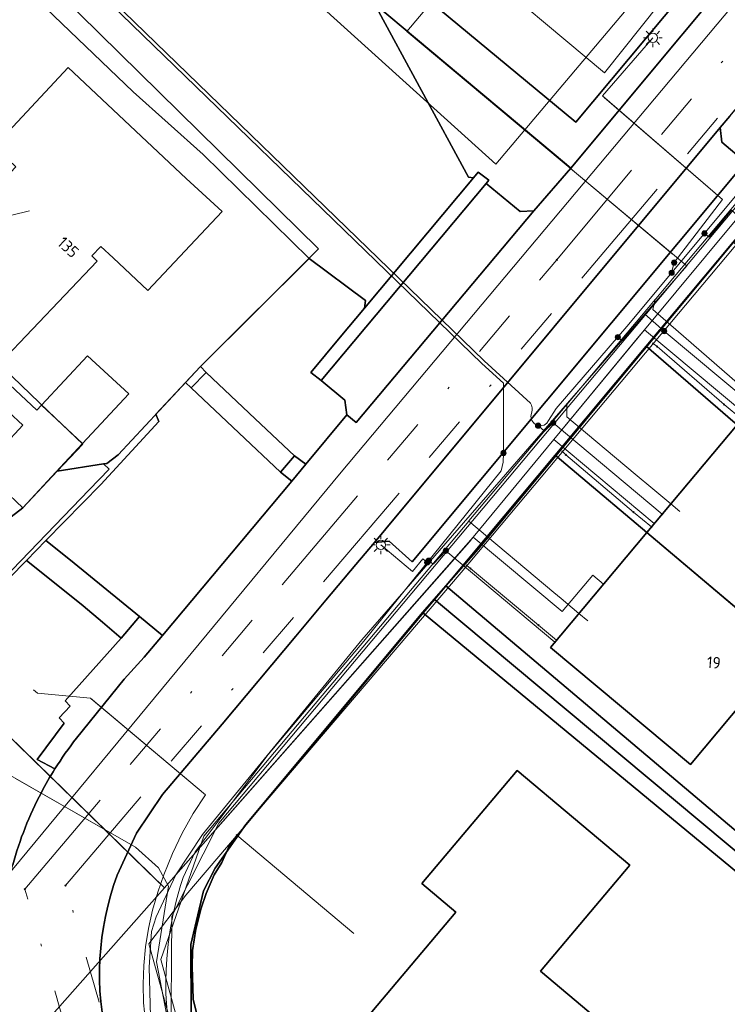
# Model space of a CAD drawing. Header units: metres. Extents: x 93498 to 93835, y 474827 to 475005.
# Tile 7 of 18: x 93552 to 93582, y 474888 to 474930. Entities that reach past the tile are written whole.
import ezdxf
from ezdxf.enums import TextEntityAlignment as Align
from ezdxf.lldxf.tags import DXFTag

# ---------------------------------------------------------------- set-up
doc = ezdxf.new("R2010")
doc.units = ezdxf.units.M
doc.linetypes.add('RI-OVERIG', pattern=[17, 5, -2, 2, -2, 0, -2, 2, -2])
for name, color, linetype, lineweight in [('B-OI-KL-DATA-G', 90, 'KL-DATA-N', 0), ('B-OI-KL-DATA_DUCT-G', 90, 'Continuous', 0), ('B-OI-KL-DATA_KABELBED-G', 90, 'Continuous', 0), ('B-OI-KL-DATA_MANTELBUIS-G', 90, 'Continuous', 0), ('B-OI-KL-ET_LS-G', 190, 'KL-LS-N', 0), ('B-OI-KL-ET_LS_HULPSTUK-S', 190, 'Continuous', 0), ('B-OI-KL-ET_LS_MANTELBUIS-G', 190, 'Continuous', 0), ('B-OI-KL-ET_LS_OV_LICHTMAST-S', 190, 'Continuous', 0), ('B-OI-KL-ET_MS-G', 130, 'KL-MS-N', 0), ('B-OI-KL-ET_MS_MANTELBUIS-G', 130, 'Continuous', 0), ('B-OI-KL-GAS_LD-G', 52, 'KL-GAS-LD-N', 0), ('B-OI-KL-GAS_LD_HULPSTUK-S', 52, 'Continuous', 0), ('B-OI-KL-OVERIG_HULPSTUK-G', 8, 'Continuous', 0), ('B-OI-KL-WATER-G', 170, 'KL-WATER-N', 0), ('B-OI-KL-WATER_MANTELBUIS-G', 170, 'Continuous', 0), ('B-OI-RI-DRUK-G', 210, 'RI-PERS', 0), ('B-OI-RI-VRIJVERVAL-G', 210, 'RI-OVERIG', 0), ('B-OI-RI-VRIJVERVAL_HULPSTUK-S', 210, 'Continuous', 0)]:
    doc.layers.add(name, color=color, linetype=linetype, lineweight=lineweight)
for name, color, linetype in [('B-WE-GR-BEPLANTING_CULTUUR_HEESTERS-G', 96, 'Continuous'), ('B-WE-GR-GRAS_KRUIDENRIJK-G', 96, 'Continuous'), ('B-WE-IE-TERREINAFSCHEIDING_KUNSTMATIG_HEKWERK-G', 252, 'IE-TERREINAFSCHEIDING-KUNSTMATIG'), ('B-WE-KG-GRENS_PERCEEL-G', 150, 'KG-PERCEEL'), ('B-WE-OG-BEBOUWING-G', 3, 'Continuous'), ('B-WE-OG-BEBOUWING-T18', 2, 'Continuous'), ('B-WE-OG-BEBOUWING_HUISNUMMER-T18', 2, 'Continuous'), ('B-WE-OG-TERREIN_ERF-G', 252, 'Continuous'), ('B-WE-VH-VERHARDING_BETONSTRAATSTEEN-G', 252, 'Continuous'), ('B-WE-VH-VERHARDING_GESLOTEN-G', 252, 'Continuous'), ('B-WE-VH-VERHARDING_TEGEL-G', 252, 'Continuous')]:
    doc.layers.add(name, color=color, linetype=linetype)
doc.styles.add('NLCS-ISO', font='txt')
doc.styles.get("Standard").update_dxf_attribs({"font": 'arial.ttf'})
doc.linetypes.add('IE-TERREINAFSCHEIDING-KUNSTMATIG', pattern='A,4,[82,NLCS.shx,S=0.75,R=90,X=0,Y=0],4,-2', length=10)
tags = doc.linetypes.add('KG-PERCEEL', pattern='A,5.5,-2,["P",Standard,S=1.8,R=0,X=-0.5,Y=-0.9],-2,5.5,-2,[5,NLCS.shx,S=0.75,R=0,X=0,Y=0],-2', length=19).pattern_tags.tags
tags[6] = DXFTag(74, 10)
tags = doc.linetypes.add('KL-DATA-N', pattern='A,4,-1,[101,NLCS.SHX,S=0.5,R=0,X=0,Y=0],-1,4,-1,["D",Standard,S=1,R=0,X=-0.25,Y=-0.5],-1.5', length=12.5).pattern_tags.tags
tags[18] = DXFTag(74, 10)
tags = doc.linetypes.add('KL-GAS-LD-N', pattern='A,4,-1,[69,NLCS.SHX,S=0.5,R=0,X=0,Y=0],-1,4,-1,["L",Standard,S=1,R=0,X=0.25,Y=-0.5],-2', length=13).pattern_tags.tags
tags[18] = DXFTag(74, 10)
tags = doc.linetypes.add('KL-LS-N', pattern='A,4,-1,[103,NLCS.SHX,S=0.75,R=0,X=0,Y=0],-1,4,-1,["L",Standard,S=1,R=0,X=0,Y=-0.5],-2', length=13).pattern_tags.tags
tags[18] = DXFTag(74, 10)
tags = doc.linetypes.add('KL-MS-N', pattern='A,4,-1,[103,NLCS.SHX,S=0.75,R=0,X=0,Y=0],-1,4,-1,["M",Standard,S=1,R=0,X=0,Y=-0.5],-2', length=13).pattern_tags.tags
tags[18] = DXFTag(74, 10)
doc.linetypes.add('KL-WATER-N', pattern='A,7,-0.5,[168,NLCS.SHX,S=0.75,R=0,X=0.75,Y=0],-2', length=9.5)
tags = doc.linetypes.add('RI-PERS', pattern='A,7,-2,["P",Standard,S=1.8,R=0,X=-0.5,Y=-0.9],-2,7,-2,[102,NLCS.SHX,S=1,R=180,X=0,Y=0],-2', length=22).pattern_tags.tags
tags[6] = DXFTag(74, 10)

# ---------------------------------------------------------------- blocks, each defined once
blk = doc.blocks.new('SRI-HULP_OVERIG-SO')
at = {"color": 0, "linetype": 'ByBlock', "lineweight": 18}
for points in [[(-0.14, 0.14), (0.14, -0.14)], [(0.14, 0.14), (-0.14, -0.14)]]:
    blk.add_lwpolyline(points, dxfattribs=at)
at = {"color": 0, "linetype": 'ByBlock', "lineweight": 18, "style": 'NLCS-ISO', "flags": 1}
for tag, p in [('TYPE', (1.5, 0)), ('OMSCHRIJVING', (1.5, -3)), ('LABEL', (1.5, -1.5))]:
    blk.add_attdef(tag, p, '', height=1, dxfattribs=at)
blk = doc.blocks.new('SKL-WTB_HULP_OVERIG-SO')
at = {"color": 0, "linetype": 'ByBlock', "lineweight": 18}
for points in [[(-0.14, 0.14), (0.14, -0.14)], [(0.14, 0.14), (-0.14, -0.14)]]:
    blk.add_lwpolyline(points, dxfattribs=at)
at = {"color": 0, "linetype": 'ByBlock', "lineweight": 18, "style": 'NLCS-ISO', "flags": 1}
for tag, p in [('TYPE', (1.5, 0)), ('OMSCHRIJVING', (1.5, -3)), ('LABEL', (1.5, -1.5))]:
    blk.add_attdef(tag, p, '', height=1, dxfattribs=at)
blk = doc.blocks.new('SKL-WTB_HULP_MOF-SO')
at = {"linetype": 'ByBlock', "lineweight": 18}
h = blk.add_hatch(color=0, dxfattribs=at)
h.dxf.hatch_style = 1
h.paths.add_polyline_path([(-0.5625, 0, 1), (0.5625, 0, 1)])
at = {"color": 0, "linetype": 'ByBlock', "lineweight": 18}
blk.add_circle((0, 0), 0.5625, dxfattribs=at)
at = {"color": 0, "linetype": 'ByBlock', "lineweight": 18, "style": 'NLCS-ISO', "flags": 1}
for tag, p in [('TYPE', (1.5, 0)), ('OMSCHRIJVING', (1.5, -3)), ('LABEL', (1.5, -1.5))]:
    blk.add_attdef(tag, p, '', height=1, dxfattribs=at)
blk = doc.blocks.new('SKL-ET_OV_LICHTMAST-SO')
at = {"color": 0, "linetype": 'ByBlock', "lineweight": 18}
for points in [[(-1.25, 0), (-2, 0)], [(-1.41, 1.41), (-0.88, 0.88)], [(0, 2), (0, 1.25)], [(0.88, 0.88), (1.41, 1.41)], [(2, 0), (1.25, 0)], [(-1.41, -1.41), (-0.88, -0.88)], [(0, -1.25), (0, -2)], [(0.88, -0.88), (1.41, -1.41)]]:
    blk.add_lwpolyline(points, dxfattribs=at)
blk.add_circle((0, 0), 1, dxfattribs=at)

msp = doc.modelspace()

# ---------------------------------------------------------------- linework, layer by layer
at = {"layer": 'B-OI-KL-DATA-G'}
for points in [[(93632.746, 474981.099), (93632.47, 474980.82), (93630.49, 474979.03), (93626.63, 474975.19), (93620.48, 474969.03), (93616.59, 474964.33), (93614.72, 474961.93), (93614.318, 474960.83), (93599.577, 474942.932), (93585.251, 474925.691), (93560.127, 474895.714), (93558.107, 474891.723), (93558.07, 474886.041), (93558.88, 474883.409)], [(93614.674, 474959.16), (93614.008, 474959.714), (93611.47, 474956.662), (93610.558, 474955.566), (93609.766, 474954.614), (93605.751, 474949.791), (93601.786, 474945.028), (93597.884, 474940.34), (93594.109, 474935.805), (93592.655, 474934.058), (93590.207, 474931.116), (93586.305, 474926.426), (93582.338, 474921.659), (93578.374, 474916.895), (93578.13, 474916.602), (93574.493, 474912.188), (93571.036, 474907.993), (93570.877, 474907.8), (93558.278, 474893.503), (93557.787, 474892.946), (93557.01, 474893.705), (93552.719, 474897.899), (93534.639, 474915.565)], [(93614.674, 474959.16), (93614.008, 474959.714), (93611.47, 474956.662), (93610.558, 474955.566), (93609.766, 474954.614), (93605.751, 474949.791), (93601.786, 474945.028), (93597.884, 474940.34), (93594.109, 474935.805), (93592.655, 474934.058), (93590.207, 474931.116), (93586.305, 474926.426), (93582.338, 474921.659), (93578.374, 474916.895), (93578.13, 474916.602), (93574.493, 474912.188), (93571.036, 474907.993), (93570.877, 474907.8), (93558.278, 474893.503), (93557.787, 474892.946), (93557.01, 474893.705), (93552.719, 474897.899), (93534.639, 474915.565)], [(93614.674, 474959.16), (93614.008, 474959.714), (93611.47, 474956.662), (93610.558, 474955.566), (93609.766, 474954.614), (93605.751, 474949.791), (93601.786, 474945.028), (93597.884, 474940.34), (93594.109, 474935.805), (93592.655, 474934.058), (93590.207, 474931.116), (93586.305, 474926.426), (93582.338, 474921.659), (93578.374, 474916.895), (93578.13, 474916.602), (93574.493, 474912.188), (93571.036, 474907.993), (93570.877, 474907.8), (93558.278, 474893.503), (93557.787, 474892.946), (93552.982, 474887.494), (93558.247, 474883.061), (93558.421, 474882.915)], [(93614.674, 474959.16), (93614.008, 474959.714), (93611.47, 474956.662), (93610.558, 474955.566), (93609.766, 474954.614), (93605.751, 474949.791), (93601.786, 474945.028), (93597.884, 474940.34), (93594.109, 474935.805), (93592.655, 474934.058), (93590.207, 474931.116), (93586.305, 474926.426), (93582.338, 474921.659), (93578.374, 474916.895), (93578.13, 474916.602), (93574.493, 474912.188), (93571.036, 474907.993), (93574.847, 474904.799), (93576.156, 474906.36), (93576.615, 474905.975)], [(93614.674, 474959.16), (93614.008, 474959.714), (93611.47, 474956.662), (93610.558, 474955.566), (93609.766, 474954.614), (93605.751, 474949.791), (93601.786, 474945.028), (93597.884, 474940.34), (93594.109, 474935.805), (93592.655, 474934.058), (93590.207, 474931.116), (93586.305, 474926.426), (93582.338, 474921.659), (93578.374, 474916.895), (93578.13, 474916.602), (93574.493, 474912.188), (93578.798, 474908.579)], [(93614.674, 474959.16), (93614.008, 474959.714), (93611.47, 474956.662), (93610.558, 474955.566), (93609.766, 474954.614), (93605.751, 474949.791), (93601.786, 474945.028), (93597.884, 474940.34), (93594.109, 474935.805), (93592.655, 474934.058), (93590.207, 474931.116), (93586.305, 474926.426), (93582.338, 474921.659), (93578.374, 474916.895), (93582.717, 474913.254)], [(93545.058, 474920.301), (93552, 474922)]]:
    msp.add_lwpolyline(points, dxfattribs=at)
at = {"layer": 'B-OI-KL-DATA_DUCT-G'}
for points in [[(93635.905, 474978.912), (93622.859, 474978.308), (93621.653, 474978.087), (93619.778, 474977.541), (93618.211, 474976.927), (93615.853, 474975.731), (93613.986, 474974.408), (93612.277, 474972.66), (93601.697, 474959.373), (93576.657, 474927.927), (93570.815, 474932.832), (93569.113, 474934.261), (93568.194, 474935.032), (93567.125, 474933.886)], [(93635.905, 474978.912), (93622.859, 474978.308), (93621.653, 474978.087), (93619.778, 474977.541), (93618.211, 474976.927), (93615.853, 474975.731), (93613.986, 474974.408), (93612.277, 474972.66), (93601.697, 474959.373), (93576.657, 474927.927), (93570.815, 474932.832), (93569.113, 474934.261), (93568.194, 474935.032), (93567.125, 474933.886)], [(93567.125, 474933.886), (93568.194, 474935.032), (93569.113, 474934.261), (93570.815, 474932.832), (93568.183, 474929.697), (93580.188, 474919.634), (93566.26, 474903.59), (93559.417, 474895.238), (93558.278, 474893.503), (93557.438, 474891.708), (93557.239, 474891.078), (93557.131, 474889.548), (93557.19, 474887.421), (93557.427, 474886.079), (93558.247, 474883.061), (93558.323, 474882.81)], [(93558.323, 474882.81), (93558.247, 474883.061), (93557.427, 474886.079), (93557.19, 474887.421), (93557.131, 474889.548), (93557.239, 474891.078), (93557.438, 474891.708), (93558.278, 474893.503), (93559.417, 474895.238), (93566.26, 474903.59), (93580.188, 474919.634), (93568.183, 474929.697), (93570.815, 474932.832), (93569.113, 474934.261), (93568.194, 474935.032), (93567.125, 474933.886)], [(93558.323, 474882.81), (93558.247, 474883.061), (93557.427, 474886.079), (93557.19, 474887.421), (93557.131, 474889.548), (93557.239, 474891.078), (93557.438, 474891.708), (93558.278, 474893.503), (93559.417, 474895.238), (93566.26, 474903.59), (93580.188, 474919.634), (93568.183, 474929.697), (93570.815, 474932.832), (93569.113, 474934.261), (93568.194, 474935.032), (93567.125, 474933.886)]]:
    msp.add_lwpolyline(points, dxfattribs=at)
at = {"layer": 'B-OI-KL-DATA_KABELBED-G'}
for points in [[(93570.815, 474932.832), (93576.657, 474927.927), (93601.697, 474959.373)], [(93558.278, 474893.503), (93559.417, 474895.238), (93566.26, 474903.59), (93580.188, 474919.634), (93568.183, 474929.697), (93570.815, 474932.832)], [(93545.058, 474920.301), (93552, 474922)], [(93582.338, 474921.659), (93578.374, 474916.895)], [(93539.068, 474920.235), (93534.639, 474915.565), (93557.787, 474892.946)], [(93578.374, 474916.895), (93574.493, 474912.188)], [(93578.374, 474916.895), (93582.717, 474913.254)], [(93574.493, 474912.188), (93571.036, 474907.993)], [(93574.493, 474912.188), (93578.798, 474908.579)], [(93571.036, 474907.993), (93558.278, 474893.503)], [(93571.036, 474907.993), (93574.847, 474904.799), (93576.156, 474906.36), (93576.615, 474905.975)], [(93558.278, 474893.503), (93557.438, 474891.708), (93557.239, 474891.078), (93557.131, 474889.548), (93557.19, 474887.421), (93557.427, 474886.079), (93558.247, 474883.061)], [(93558.278, 474893.503), (93557.787, 474892.946)], [(93557.787, 474892.946), (93552.982, 474887.494), (93558.247, 474883.061)]]:
    msp.add_lwpolyline(points, dxfattribs=at)
at = {"layer": 'B-OI-KL-DATA_MANTELBUIS-G'}
for points in [[(93579.567, 474920.155), (93574.11, 474924.729)], [(93552.719, 474897.899), (93557.01, 474893.705)]]:
    msp.add_lwpolyline(points, dxfattribs=at)
at = {"layer": 'B-OI-KL-ET_LS-G'}
for points in [[(93552.876, 474933.625), (93571.504, 474915.561), (93573.493, 474913.748), (93573.538, 474913.653), (93573.562, 474913.55), (93573.563, 474913.444), (93573.504, 474913.172), (93573.544, 474913.001), (93573.654, 474912.862), (93573.813, 474912.782), (93573.95, 474912.771), (93574.08, 474912.807), (93574.189, 474912.884), (93574.264, 474912.995), (93574.593, 474913.52), (93577.621, 474917.028), (93592.145, 474934.482), (93610.96, 474957.084), (93617.635, 474963.228)], [(93572.332, 474911.606), (93572.332, 474914.603), (93571.4, 474915.453), (93552.772, 474933.516)], [(93579.646, 474919.777), (93581.719, 474922.479), (93576.577, 474926.929), (93578.737, 474929.424)], [(93580.952, 474921.031), (93581.144, 474920.871), (93582.103, 474922.023), (93582.567, 474921.631)], [(93579.541, 474919.335), (93579.646, 474919.777)], [(93577.231, 474916.577), (93577.421, 474916.413), (93578.388, 474917.559), (93579.22, 474916.84)], [(93579.22, 474916.84), (93583.039, 474913.638)], [(93573.813, 474912.782), (93574.087, 474912.539), (93574.463, 474912.898)], [(93574.463, 474912.898), (93579.135, 474908.982)], [(93558.929, 474883.462), (93558.08, 474886.326), (93557.99, 474886.884), (93557.918, 474887.478), (93557.877, 474887.988), (93557.857, 474888.412), (93557.849, 474888.931), (93557.86, 474889.412), (93557.887, 474889.901), (93557.948, 474890.535), (93558.034, 474891.149), (93558.147, 474891.756), (93558.305, 474892.428), (93558.479, 474893.041), (93558.594, 474893.395), (93559.106, 474894.484), (93562.245, 474898.666), (93566.337, 474903.525), (93572.228, 474910.841), (93572.318, 474911.218), (93572.332, 474911.606)], [(93569.062, 474906.909), (93568.867, 474907.065), (93568.432, 474906.525), (93567.07, 474907.664)], [(93569.125, 474906.987), (93569.319, 474906.83), (93569.861, 474907.413)], [(93569.861, 474907.413), (93574.536, 474903.495)]]:
    msp.add_lwpolyline(points, dxfattribs=at)
at = {"layer": 'B-OI-KL-ET_LS_MANTELBUIS-G'}
for points in [[(93581.719, 474922.479), (93576.653, 474926.864)], [(93551.399, 474897.644), (93556.55, 474894.687)]]:
    msp.add_lwpolyline(points, dxfattribs=at)
at = {"layer": 'B-OI-KL-ET_MS-G'}
for points in [[(93558.244, 474882.724), (93557.99, 474883.349), (93557.29, 474885.74), (93556.974, 474887.208), (93556.899, 474888.007), (93556.875, 474888.808), (93556.901, 474889.61), (93556.976, 474890.408), (93557.102, 474891.2), (93557.277, 474891.983), (93557.501, 474892.753), (93557.772, 474893.508), (93558.13, 474894.42), (93558.547, 474895.297), (93559.02, 474896.137), (93559.548, 474896.935), (93554.617, 474901.087), (93552.341, 474901.294), (93552.171, 474901.437)], [(93549.383, 474896.165), (93550.993, 474897.877), (93556.55, 474894.687), (93557.533, 474893.807), (93557.967, 474893.012), (93557.451, 474889.774), (93558.393, 474884.857), (93558.847, 474883.374)]]:
    msp.add_lwpolyline(points, dxfattribs=at)
at = {"layer": 'B-OI-KL-ET_MS_MANTELBUIS-G'}
msp.add_lwpolyline([(93559.548, 474896.935), (93554.655, 474901.055)], dxfattribs=at)
at = {"layer": 'B-OI-KL-GAS_LD-G'}
for points in [[(93635.653, 474966.088), (93632.234, 474968.92), (93626.511, 474970.058), (93622.188, 474968.122), (93570.51, 474906.475), (93558.712, 474892.638), (93557.122, 474890.545), (93559.058, 474883.601)], [(93578.748, 474916.301), (93578.913, 474916.18)], [(93578.913, 474916.18), (93581.786, 474913.693)], [(93581.786, 474913.693), (93582.549, 474913.054)], [(93574.863, 474911.667), (93575.005, 474911.524)], [(93575.005, 474911.524), (93577.908, 474909.072)], [(93577.908, 474909.072), (93578.673, 474908.431)], [(93570.761, 474906.774), (93570.921, 474906.655)], [(93570.921, 474906.655), (93573.834, 474904.214)], [(93573.834, 474904.214), (93574.6, 474903.572)], [(93560.902, 474895.207), (93565.915, 474890.986)]]:
    msp.add_lwpolyline(points, dxfattribs=at)
at = {"layer": 'B-OI-KL-OVERIG_HULPSTUK-G'}
for points in [[(93552.522, 474913.666), (93554.279, 474912.01)], [(93578.478, 474908.198), (93580.395, 474906.579)]]:
    msp.add_lwpolyline(points, dxfattribs=at)
at = {"layer": 'B-OI-KL-WATER-G'}
for points in [[(93543.417, 474884.24), (93544.216, 474885.206), (93565.375, 474910.779), (93604.268, 474957.173), (93617.755, 474973.396), (93623.736, 474974.595)], [(93588.085, 474929.197), (93587.481, 474928.479), (93586.259, 474927.025), (93583.362, 474923.579), (93582.382, 474922.413), (93579.736, 474919.265), (93578.856, 474918.218), (93578.838, 474918.197), (93578.47, 474917.758), (93576.11, 474914.951), (93575.045, 474913.684), (93570.849, 474908.691), (93570.841, 474908.681), (93559.484, 474895.169), (93557.631, 474889.872), (93559.281, 474883.841)], [(93578.838, 474918.197), (93578.729, 474917.763), (93582.471, 474914.517), (93583.226, 474913.862), (93583.604, 474913.534)], [(93575.045, 474913.684), (93575.041, 474913.165), (93577.978, 474910.703), (93578.739, 474910.065), (93579.506, 474909.423), (93579.889, 474909.102)], [(93570.841, 474908.681), (93574.486, 474905.625), (93574.798, 474905.364), (93575.564, 474904.721), (93575.947, 474904.4)]]:
    msp.add_lwpolyline(points, dxfattribs=at)
at = {"layer": 'B-OI-KL-WATER_MANTELBUIS-G'}
for points in [[(93578.838, 474918.197), (93578.729, 474917.763), (93582.471, 474914.517), (93583.226, 474913.862), (93583.604, 474913.534)], [(93575.045, 474913.684), (93575.041, 474913.165), (93577.978, 474910.703), (93578.739, 474910.065), (93579.506, 474909.423), (93579.889, 474909.102)], [(93570.841, 474908.681), (93574.486, 474905.625), (93574.798, 474905.364), (93575.564, 474904.721), (93575.947, 474904.4)]]:
    msp.add_lwpolyline(points, dxfattribs=at)
at = {"layer": 'B-OI-RI-DRUK-G'}
for points in [[(93624.812, 474986.592), (93572, 474924)], [(93551, 474943), (93572, 474924)]]:
    msp.add_lwpolyline(points, dxfattribs=at)
at = {"layer": 'B-OI-RI-VRIJVERVAL-G'}
for points in [[(93574.62, 474919.9), (93596.88, 474946.57)], [(93553.55, 474893.04), (93588.61, 474934.34)], [(93551.81, 474892.89), (93574.62, 474919.9)], [(93555.606, 474879.884), (93551.81, 474892.89)], [(93556.939, 474881.318), (93553.55, 474893.04)]]:
    msp.add_lwpolyline(points, dxfattribs=at)
at = {"layer": 'B-WE-GR-BEPLANTING_CULTUUR_HEESTERS-G', "ltscale": 0.2, "flags": 128}
msp.add_lwpolyline([(93598.38, 474974.495), (93572.782, 474950), (93553.949, 474932.143), (93552.203, 474934.101), (93550.658, 474932.662), (93556.456, 474927.11), (93559.454, 474924.42), (93563.993, 474919.957), (93566.42, 474918.15), (93566.373, 474917.826), (93571.042, 474923.42), (93570.823, 474923.437), (93566.795, 474930.88), (93566.049, 474931.504), (93566.325, 474931.748), (93566.193, 474931.992), (93564.113, 474934.151), (93565.553, 474935.519), (93573.838, 474943.945), (93581.348, 474950.788), (93586.471, 474955.777), (93594.523, 474962.903)], dxfattribs=at)
for points in [[(93559.575, 474915.067), (93561.683, 474913.079), (93563.368, 474911.49), (93563.851, 474911.125), (93565.609, 474913.24), (93565.528, 474913.878), (93564.51, 474914.721), (93564.067, 474915.064), (93565.33, 474916.577), (93566.373, 474917.826), (93566.42, 474918.15), (93563.993, 474919.957), (93559.336, 474915.315), (93559.575, 474915.067)], [(93557.711, 474903.779), (93563.252, 474910.404), (93562.772, 474910.789), (93560.983, 474912.476), (93558.944, 474914.399), (93558.697, 474914.63), (93557.429, 474913.269), (93557.558, 474912.96), (93555.071, 474910.25), (93552.709, 474907.846), (93553.763, 474907.008), (93556.726, 474904.591), (93557.711, 474903.779)]]:
    msp.add_lwpolyline(points, close=True, dxfattribs=at)
msp.add_lwpolyline([(93551.162, 474884.842, -0.137828), (93551.289, 474893.933), (93551.289, 474893.933, -0.05477), (93552.515, 474897.043), (93552.515, 474897.043, -0.018884), (93553.096, 474898.05), (93553.096, 474898.05), (93552.329, 474898.45), (93553.494, 474900.013), (93553.274, 474900.238), (93553.744, 474900.738), (93553.535, 474900.964), (93555.939, 474903.667), (93555.138, 474904.342), (93554.305, 474905.044), (93552.796, 474906.26), (93551.878, 474907), (93551.878, 474907), (93544.342, 474899.329), (93544.339, 474898.796), (93550.942, 474874.984)], format="xyb", dxfattribs=at)
at = {"layer": 'B-WE-GR-GRAS_KRUIDENRIJK-G', "ltscale": 0.2, "flags": 128}
for points in [[(93567.272, 474932.582), (93567.471, 474932.417), (93575.431, 474925.811), (93602.011, 474957.645), (93597.983, 474961.028), (93595.597, 474962.599), (93594.523, 474962.903), (93586.471, 474955.777), (93581.348, 474950.788), (93573.838, 474943.945), (93565.553, 474935.519), (93567.624, 474933.368), (93567.119, 474932.883), (93567.101, 474932.865), (93567.272, 474932.582)], [(93575.214, 474923.833), (93574.508, 474924.424), (93573.096, 474925.606), (93570.481, 474927.794), (93566.795, 474930.88), (93570.823, 474923.437), (93571.042, 474923.42), (93571.244, 474923.662), (93571.698, 474923.31), (93571.583, 474923.172), (93573.04, 474921.967), (93573.637, 474922.003), (93575.214, 474923.833)]]:
    msp.add_lwpolyline(points, close=True, dxfattribs=at)
at = {"layer": 'B-WE-IE-TERREINAFSCHEIDING_KUNSTMATIG_HEKWERK-G', "ltscale": 0.2, "flags": 128}
for points in [[(93556.456, 474927.11), (93550.658, 474932.662)], [(93563.993, 474919.957), (93559.454, 474924.42), (93556.456, 474927.11)], [(93559.336, 474915.315), (93563.993, 474919.957)], [(93558.697, 474914.63), (93559.321, 474915.3), (93559.336, 474915.315)], [(93557.429, 474913.269), (93558.697, 474914.63)], [(93555.071, 474910.25), (93557.558, 474912.96), (93557.429, 474913.269)], [(93555.071, 474910.25), (93552.709, 474907.846)], [(93552.709, 474907.846), (93551.878, 474907)], [(93551.878, 474907), (93544.342, 474899.329)]]:
    msp.add_lwpolyline(points, dxfattribs=at)
at = {"layer": 'B-WE-KG-GRENS_PERCEEL-G', "ltscale": 0.2, "flags": 128}
msp.add_lwpolyline([(93713.6, 474920.166), (93620.315, 474998.176), (93621.396, 475001.779), (93621.397, 475002.129), (93617.113, 474999.462), (93606.76, 474990.037), (93586.453, 474970.884), (93560.984, 474946.203), (93549.507, 474933.898), (93551.363, 474932.746), (93551.586, 474932.98), (93564.403, 474920.365), (93559.321, 474915.3), (93555.801, 474911.522), (93555.322, 474911.162), (93555.183, 474911.14), (93555.415, 474910.918), (93554.56, 474910.03), (93547.227, 474902.411), (93551.802, 474879.626), (93566.307, 474867.345), (93565.993, 474867.983), (93565.267, 474869.022), (93564.017, 474871.223), (93559.836, 474885.063), (93559.435, 474886.449), (93559.239, 474887.301), (93559.024, 474888.17), (93558.998, 474889.108), (93558.979, 474889.55), (93558.99, 474890.261), (93559.144, 474891.179), (93559.37, 474892.067), (93559.583, 474892.706), (93559.924, 474893.497), (93560.251, 474894.039), (93560.55, 474894.703), (93561.287, 474895.652), (93569.047, 474904.936), (93569.366, 474905.317), (93574.547, 474911.517), (93578.449, 474916.185), (93582.18, 474920.648), (93586.045, 474925.272), (93589.892, 474929.876), (93589.977, 474929.977), (93593.865, 474934.628), (93597.671, 474939.18), (93597.751, 474939.276), (93601.519, 474943.784), (93605.421, 474948.452), (93610.552, 474954.591), (93610.755, 474954.834), (93618.934, 474964.619), (93619.673, 474965.532), (93620.552, 474966.263), (93621.51, 474966.893), (93622.272, 474967.33), (93622.902, 474967.649), (93623.534, 474967.933), (93624.17, 474968.182), (93625.039, 474968.397), (93625.949, 474968.544), (93626.577, 474968.668), (93627.451, 474968.618), (93628.338, 474968.621), (93629.112, 474968.491), (93629.717, 474968.471), (93630.369, 474968.313), (93631.043, 474968.104), (93631.883, 474967.82), (93632.764, 474967.468), (93633.581, 474967.04), (93634.26, 474966.565), (93634.636, 474966.313), (93636.603, 474964.664), (93641.176, 474960.83), (93645.741, 474957.002), (93650.548, 474952.971), (93659.551, 474945.422), (93676.469, 474931.236), (93683.091, 474925.684), (93687.605, 474921.899), (93692.265, 474917.991), (93696.725, 474914.252), (93705.85, 474906.601), (93713.6, 474900.103)], dxfattribs=at)
for points in [[(93554.286, 474911.984), (93553.189, 474910.826), (93555.183, 474911.14), (93555.322, 474911.162), (93555.801, 474911.522), (93559.321, 474915.3), (93564.403, 474920.365), (93551.586, 474932.98), (93551.363, 474932.746), (93550.814, 474932.172), (93550.769, 474932.125), (93542.457, 474923.376), (93550.914, 474915.279), (93550.887, 474915.251), (93552.804, 474913.4), (93554.286, 474911.984)], [(93553.189, 474910.826), (93554.286, 474911.984), (93552.804, 474913.4), (93550.887, 474915.251), (93550.914, 474915.279), (93542.457, 474923.376), (93538.716, 474919.437), (93537.558, 474914.957), (93540.836, 474900.898), (93546.635, 474905.36), (93546.989, 474905.623), (93551.723, 474909.258), (93553.189, 474910.826)], [(93601.56, 474904.248), (93601.577, 474904.268), (93582.18, 474920.648), (93578.449, 474916.185), (93597.642, 474899.575), (93601.56, 474904.248)], [(93593.929, 474895.147), (93597.642, 474899.575), (93578.449, 474916.185), (93574.547, 474911.517), (93593.929, 474895.147)], [(93593.897, 474895.109), (93593.929, 474895.147), (93574.547, 474911.517), (93569.366, 474905.317), (93588.822, 474889.057), (93590.042, 474890.512), (93593.897, 474895.109)], [(93555.183, 474911.14), (93553.189, 474910.826), (93551.723, 474909.258), (93546.989, 474905.623), (93546.635, 474905.36), (93540.836, 474900.898), (93541.798, 474896.772), (93547.227, 474902.411), (93554.56, 474910.03), (93555.415, 474910.918), (93555.183, 474911.14)], [(93569.454, 474864.718), (93585.113, 474883.284), (93589.503, 474888.488), (93588.822, 474889.057), (93569.366, 474905.317), (93569.047, 474904.936), (93561.287, 474895.652), (93560.55, 474894.703), (93560.251, 474894.039), (93559.924, 474893.497), (93559.583, 474892.706), (93559.37, 474892.067), (93559.144, 474891.179), (93558.99, 474890.261), (93558.979, 474889.55), (93558.998, 474889.108), (93559.024, 474888.17), (93559.239, 474887.301), (93559.435, 474886.449), (93559.836, 474885.063), (93564.017, 474871.223), (93565.267, 474869.022), (93565.993, 474867.983), (93566.307, 474867.345), (93569.454, 474864.718)]]:
    msp.add_lwpolyline(points, close=True, dxfattribs=at)
at = {"layer": 'B-WE-OG-BEBOUWING-G', "ltscale": 0.2, "flags": 128}
for points in [[(93550.726, 474915.459), (93554.912, 474919.84), (93554.679, 474920.073), (93555.064, 474920.467), (93555.59, 474919.975), (93557.085, 474918.573), (93560.266, 474921.964), (93558.726, 474923.386), (93553.666, 474928.156), (93550.484, 474924.764), (93551.421, 474923.891), (93550.525, 474922.936), (93548.951, 474924.404), (93545.349, 474920.607), (93550.726, 474915.459)], [(93550.726, 474915.459), (93554.912, 474919.84), (93554.679, 474920.073), (93555.064, 474920.467), (93555.59, 474919.975), (93557.085, 474918.573), (93560.266, 474921.964), (93558.726, 474923.386), (93553.666, 474928.156), (93550.484, 474924.764), (93551.421, 474923.891), (93550.525, 474922.936), (93548.951, 474924.404), (93545.349, 474920.607), (93550.726, 474915.459)], [(93545.349, 474920.607), (93541.156, 474916.188), (93542.975, 474914.41), (93540.447, 474911.759), (93544.015, 474908.396), (93549.858, 474914.52), (93551.718, 474912.802), (93549.961, 474910.913), (93551.723, 474909.258), (93553.138, 474910.781), (93554.279, 474912.01), (93552.522, 474913.666), (93552.314, 474913.443), (93550.456, 474915.176), (93550.726, 474915.459), (93545.349, 474920.607)], [(93545.349, 474920.607), (93541.156, 474916.188), (93542.975, 474914.41), (93540.447, 474911.759), (93544.015, 474908.396), (93549.858, 474914.52), (93551.718, 474912.802), (93549.961, 474910.913), (93551.723, 474909.258), (93553.138, 474910.781), (93554.279, 474912.01), (93552.522, 474913.666), (93552.314, 474913.443), (93550.456, 474915.176), (93550.726, 474915.459), (93545.349, 474920.607)], [(93552.522, 474913.666), (93554.279, 474912.01), (93556.264, 474914.147), (93554.489, 474915.779), (93552.522, 474913.666)], [(93582.346, 474912.812), (93578.478, 474908.198), (93584.458, 474903.147), (93588.266, 474907.689), (93582.346, 474912.812)], [(93582.346, 474912.812), (93578.478, 474908.198), (93584.458, 474903.147), (93588.266, 474907.689), (93582.346, 474912.812)], [(93578.478, 474908.198), (93574.343, 474903.265), (93580.342, 474898.237), (93584.458, 474903.147), (93578.478, 474908.198)], [(93578.478, 474908.198), (93574.343, 474903.265), (93580.342, 474898.237), (93584.458, 474903.147), (93578.478, 474908.198)], [(93580.321, 474883.972), (93573.913, 474889.367), (93577.745, 474893.919), (93572.915, 474897.986), (93568.825, 474893.129), (93570.288, 474891.898), (93564.16, 474884.62), (93573.936, 474876.389), (93580.321, 474883.972)], [(93580.321, 474883.972), (93573.913, 474889.367), (93577.745, 474893.919), (93572.915, 474897.986), (93568.825, 474893.129), (93570.288, 474891.898), (93564.16, 474884.62), (93573.936, 474876.389), (93580.321, 474883.972)]]:
    msp.add_lwpolyline(points, close=True, dxfattribs=at)
at = {"layer": 'B-WE-OG-TERREIN_ERF-G', "ltscale": 0.2, "flags": 128}
for points in [[(93610.142, 474954.301), (93571.249, 474907.483), (93569.858, 474905.905), (93588.756, 474889.921)], [(93550.484, 474924.764), (93553.666, 474928.156), (93558.726, 474923.386), (93560.266, 474921.964), (93557.085, 474918.573), (93555.59, 474919.975), (93555.064, 474920.467), (93554.679, 474920.073), (93554.912, 474919.84), (93550.726, 474915.459)], [(93550.456, 474915.176), (93552.314, 474913.443), (93552.522, 474913.666), (93554.489, 474915.779), (93556.264, 474914.147), (93554.279, 474912.01), (93554.279, 474912.01), (93553.138, 474910.781), (93551.723, 474909.258), (93549.961, 474910.913), (93551.718, 474912.802), (93549.858, 474914.52)], [(93584.458, 474903.147), (93580.342, 474898.237), (93574.343, 474903.265), (93578.478, 474908.198), (93582.346, 474912.812)], [(93588.045, 474887.174), (93588.895, 474888.191), (93568.858, 474904.76), (93561.283, 474895.663), (93559.973, 474893.783), (93559.469, 474892.814), (93558.918, 474890.51), (93558.933, 474887.59)]]:
    msp.add_lwpolyline(points, dxfattribs=at)
for points in [[(93555.071, 474910.25), (93557.558, 474912.96), (93557.429, 474913.269), (93558.697, 474914.63), (93559.321, 474915.3), (93559.336, 474915.315), (93563.993, 474919.957), (93559.454, 474924.42), (93556.456, 474927.11), (93550.658, 474932.662), (93545.498, 474927.175), (93537.948, 474919.175), (93538.766, 474918.448), (93537.767, 474914.002), (93538.033, 474912.885), (93541.109, 474901.763), (93541.572, 474900.089), (93542.344, 474897.296), (93544.342, 474899.329), (93551.878, 474907), (93552.709, 474907.846), (93555.071, 474910.25)], [(93580.321, 474883.972), (93573.936, 474876.389), (93564.16, 474884.62), (93570.288, 474891.898), (93568.825, 474893.129), (93572.915, 474897.986), (93577.745, 474893.919), (93573.913, 474889.367), (93580.321, 474883.972)]]:
    msp.add_lwpolyline(points, close=True, dxfattribs=at)
at = {"layer": 'B-WE-VH-VERHARDING_BETONSTRAATSTEEN-G', "ltscale": 0.2, "flags": 128}
for points in [[(93555.372, 474886.249, -0.149695), (93555.761, 474893.484), (93555.761, 474893.484), (93556.59, 474895.298), (93557.71, 474896.948), (93560.271, 474899.976), (93563.43, 474903.752), (93564.145, 474904.606), (93564.714, 474905.285), (93565.999, 474906.817), (93566.795, 474907.766), (93567.283, 474908.352), (93581.622, 474925.572), (93582.039, 474926.064), (93593.278, 474939.526), (93593.667, 474940.006), (93604.885, 474953.486), (93605.307, 474953.953), (93616.52, 474967.414)], [(93610.673, 474966.41), (93603.821, 474958.181), (93575.214, 474923.833), (93573.637, 474922.003), (93566.019, 474912.914), (93565.609, 474913.24), (93563.851, 474911.125), (93563.252, 474910.404), (93557.711, 474903.779), (93557.711, 474903.779), (93556.915, 474902.845), (93556.065, 474901.905), (93554.021, 474899.365), (93554.021, 474899.365, 0.026078), (93553.096, 474898.05), (93553.096, 474898.05, 0.018884), (93552.515, 474897.043), (93552.515, 474897.043, 0.05477), (93551.289, 474893.933)]]:
    msp.add_lwpolyline(points, format="xyb", dxfattribs=at)
for points in [[(93566.795, 474907.766), (93567.431, 474907.823), (93568.413, 474906.935), (93582.706, 474924.092), (93581.69, 474924.949), (93581.622, 474925.572), (93567.283, 474908.352), (93566.795, 474907.766)], [(93565.609, 474913.24), (93566.019, 474912.914), (93573.637, 474922.003), (93573.04, 474921.967), (93571.583, 474923.172), (93564.51, 474914.721), (93565.528, 474913.878), (93565.609, 474913.24)], [(93558.944, 474914.399), (93559.575, 474915.067), (93559.336, 474915.315), (93559.321, 474915.3), (93558.697, 474914.63), (93558.944, 474914.399)], [(93562.772, 474910.789), (93563.368, 474911.49), (93561.683, 474913.079), (93559.575, 474915.067), (93558.944, 474914.399), (93560.983, 474912.476), (93562.772, 474910.789)]]:
    msp.add_lwpolyline(points, close=True, dxfattribs=at)
at = {"layer": 'B-WE-VH-VERHARDING_GESLOTEN-G', "ltscale": 0.2, "flags": 128}
msp.add_lwpolyline([(93555.939, 474903.667), (93556.726, 474904.591), (93553.763, 474907.008), (93552.709, 474907.846), (93551.878, 474907), (93552.796, 474906.26), (93554.305, 474905.044), (93555.138, 474904.342), (93555.939, 474903.667)], close=True, dxfattribs=at)
at = {"layer": 'B-WE-VH-VERHARDING_TEGEL-G', "ltscale": 0.2, "flags": 128}
for points in [[(93558.933, 474887.59), (93558.918, 474890.51), (93559.469, 474892.814), (93559.973, 474893.783), (93561.283, 474895.663), (93568.858, 474904.76), (93569.858, 474905.905), (93571.249, 474907.483), (93610.142, 474954.301), (93610.934, 474955.253), (93617.46, 474963.098)], [(93588.756, 474889.921), (93569.858, 474905.905), (93568.858, 474904.76), (93588.895, 474888.191)]]:
    msp.add_lwpolyline(points, dxfattribs=at)
for points in [[(93603.259, 474960.47), (93602.013, 474961.514), (93601.086, 474960.388), (93598.947, 474962.176), (93597.983, 474961.028), (93602.011, 474957.645), (93575.431, 474925.811), (93567.471, 474932.417), (93567.272, 474932.582), (93566.909, 474932.262), (93566.325, 474931.748), (93566.049, 474931.504), (93566.795, 474930.88), (93570.481, 474927.794), (93573.096, 474925.606), (93574.508, 474924.424), (93575.214, 474923.833), (93603.821, 474958.181), (93603.467, 474958.493), (93603.133, 474958.787), (93602.417, 474959.418), (93603.259, 474960.47)], [(93571.583, 474923.172), (93571.698, 474923.31), (93571.244, 474923.662), (93571.042, 474923.42), (93566.373, 474917.826), (93565.33, 474916.577), (93564.067, 474915.064), (93564.51, 474914.721), (93571.583, 474923.172)], [(93563.851, 474911.125), (93563.368, 474911.49), (93562.772, 474910.789), (93563.252, 474910.404), (93563.851, 474911.125)]]:
    msp.add_lwpolyline(points, close=True, dxfattribs=at)
msp.add_lwpolyline([(93582.039, 474926.064), (93581.622, 474925.572), (93581.69, 474924.949), (93582.706, 474924.092), (93568.413, 474906.935), (93567.431, 474907.823), (93566.795, 474907.766), (93566.795, 474907.766), (93565.999, 474906.817), (93564.714, 474905.285), (93564.145, 474904.606), (93563.43, 474903.752), (93560.271, 474899.976), (93557.71, 474896.948), (93556.59, 474895.298), (93555.761, 474893.484), (93555.761, 474893.484, 0.149695), (93555.372, 474886.249)], format="xyb", dxfattribs=at)
msp.add_lwpolyline([(93557.711, 474903.779), (93556.726, 474904.591), (93555.939, 474903.667), (93553.535, 474900.964), (93553.744, 474900.738), (93553.274, 474900.238), (93553.494, 474900.013), (93552.329, 474898.45), (93553.096, 474898.05), (93553.096, 474898.05, -0.026078), (93554.021, 474899.365), (93554.021, 474899.365), (93556.065, 474901.905), (93556.915, 474902.845), (93557.711, 474903.779)], format="xyb", close=True, dxfattribs=at)

# ---------------------------------------------------------------- block references
at = {"layer": 'B-OI-KL-ET_LS_HULPSTUK-S', "xscale": 0.2, "yscale": 0.2, "zscale": 0.2}
for name, p in [('SKL-WTB_HULP_MOF-SO', (93580.952, 474921.031)), ('SKL-WTB_HULP_MOF-SO', (93579.646, 474919.777)), ('SKL-WTB_HULP_MOF-SO', (93579.541, 474919.335)), ('SKL-WTB_HULP_MOF-SO', (93579.22, 474916.84)), ('SKL-WTB_HULP_MOF-SO', (93577.231, 474916.577)), ('SKL-WTB_HULP_MOF-SO', (93574.463, 474912.898)), ('SKL-WTB_HULP_MOF-SO', (93573.813, 474912.782)), ('SKL-WTB_HULP_MOF-SO', (93572.332, 474911.606)), ('SKL-WTB_HULP_OVERIG-SO', (93579.135, 474908.982)), ('SKL-WTB_HULP_MOF-SO', (93569.861, 474907.413)), ('SKL-WTB_HULP_MOF-SO', (93569.125, 474906.987)), ('SKL-WTB_HULP_MOF-SO', (93569.062, 474906.909)), ('SKL-WTB_HULP_OVERIG-SO', (93574.536, 474903.495))]:
    msp.add_blockref(name, p, dxfattribs=at)
at = {"layer": 'B-OI-KL-ET_LS_OV_LICHTMAST-S', "xscale": 0.2, "yscale": 0.2, "zscale": 0.2}
for p in [(93578.737, 474929.424), (93567.07, 474907.664)]:
    msp.add_blockref('SKL-ET_OV_LICHTMAST-SO', p, dxfattribs=at)
at = {"layer": 'B-OI-KL-GAS_LD_HULPSTUK-S', "xscale": 0.2, "yscale": 0.2, "zscale": 0.2}
for p in [(93578.748, 474916.301), (93578.913, 474916.18), (93581.786, 474913.693), (93574.863, 474911.667), (93575.005, 474911.524), (93577.908, 474909.072), (93578.673, 474908.431), (93570.761, 474906.774), (93570.921, 474906.655), (93573.834, 474904.214), (93574.6, 474903.572), (93560.902, 474895.207)]:
    msp.add_blockref('SKL-WTB_HULP_OVERIG-SO', p, dxfattribs=at)
at = {"layer": 'B-OI-RI-VRIJVERVAL_HULPSTUK-S', "xscale": 0.2, "yscale": 0.2, "zscale": 0.2}
for p in [(93574.62, 474919.9), (93551.81, 474892.89), (93553.55, 474893.04)]:
    msp.add_blockref('SRI-HULP_OVERIG-SO', p, dxfattribs=at)

# ---------------------------------------------------------------- texts
at = {"layer": 'B-WE-OG-BEBOUWING-T18', "style": 'NLCS-ISO'}
for s, rotation, p in [('135', 316.8, (93553.666, 474920.437)), ('135', 316.8, (93553.666, 474920.437)), ('19', 356, (93581.35, 474902.611)), ('19', 356, (93581.35, 474902.611))]:
    msp.add_text(s, height=0.5, rotation=rotation, dxfattribs=at).set_placement(p, align=Align.MIDDLE_CENTER)
at = {"layer": 'B-WE-OG-BEBOUWING_HUISNUMMER-T18', "style": 'NLCS-ISO'}
for s, rotation, p in [('135', 316.8, (93553.666, 474920.437)), ('135', 316.8, (93553.666, 474920.437)), ('19', 356, (93581.35, 474902.611)), ('19', 356, (93581.35, 474902.611))]:
    msp.add_text(s, height=0.5, rotation=rotation, dxfattribs=at).set_placement(p, align=Align.MIDDLE_CENTER)

doc.saveas('drawing.dxf')
